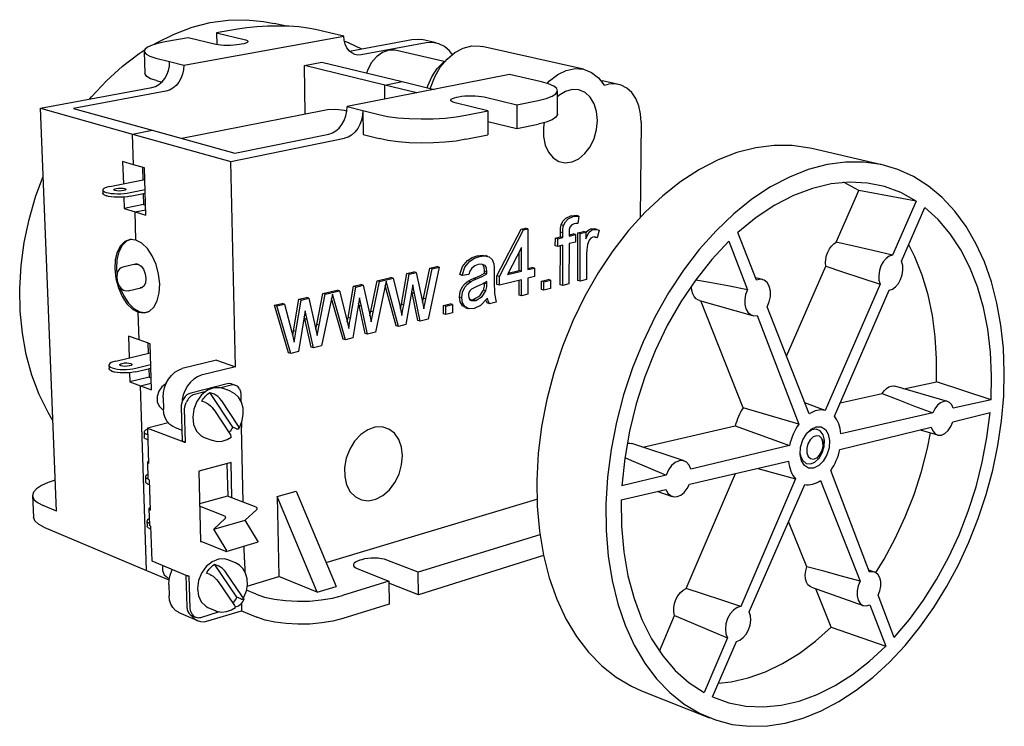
# Model space of a CAD drawing. Extents: x 112.4 to 183.2, y 145.4 to 196.2.
import ezdxf

# ---------------------------------------------------------------- set-up
doc = ezdxf.new("R2010")
doc.units = 0
doc.header["$MEASUREMENT"] = 0
doc.layers.get('0').update_dxf_attribs({"linetype": 'CONTINUOUS'})

msp = doc.modelspace()

# ---------------------------------------------------------------- linework, layer by layer
at = {"color": 7, "linetype": 'CONTINUOUS'}
for p, q in [((128.061, 195.49), (126.553, 195.225)), ((131.569, 195.691), (130.694, 195.895)), ((134.676, 195.219), (133.66, 195.454)), ((124.52, 194.868), (122.979, 194.597)), ((124.192, 192.893), (135.701, 194.982)), ((126.499, 194.385), (124.52, 194.868)), ((126.553, 195.225), (128.537, 194.749)), ((126.553, 195.225), (126.575, 194.368)), ((135.701, 194.982), (134.676, 195.219)), ((136.101, 193.908), (140.587, 194.738)), ((142.335, 194.492), (141.305, 194.727)), ((121.357, 193.887), (121.407, 192.284)), ((128.337, 194.397), (128.21, 194.374)), ((141.617, 194.504), (136.951, 193.634)), ((142.916, 193.154), (139.476, 193.953)), ((152.913, 192.599), (145.643, 194.236)), ((122.182, 193.402), (123.182, 193.149)), ((123.182, 193.149), (124.192, 192.893)), ((132.866, 192.872), (134.115, 193.105)), ((132.929, 189.372), (132.866, 192.872)), ((138.642, 191.464), (132.866, 192.872)), ((134.115, 193.105), (139.9, 191.709)), ((122.231, 191.786), (122.626, 191.683)), ((147.609, 192.224), (135.941, 189.918)), ((149.907, 191.692), (147.609, 192.224)), ((154.178, 191.798), (154.292, 191.776)), ((155.439, 191.515), (154.292, 191.776)), ((113.893, 189.798), (121.903, 191.28)), ((138.642, 191.464), (139.9, 191.709)), ((138.642, 191.464), (139.9, 191.709)), ((138.654, 190.454), (138.642, 191.464)), ((140.937, 190.905), (138.642, 191.464)), ((138.654, 190.454), (138.642, 191.464)), ((139.9, 191.709), (142.197, 191.154)), ((151.053, 189.373), (151.057, 191.057)), ((154.415, 191.458), (154.716, 191.52)), ((122.909, 191.016), (116.278, 189.779)), ((143.818, 190.596), (143.948, 190.622)), ((145.786, 190.609), (148.13, 190.046)), ((148.13, 190.046), (149.674, 190.363)), ((115.042, 160.852), (113.893, 189.798)), ((113.893, 189.798), (120.515, 187.941)), ((116.278, 189.779), (121.921, 188.214)), ((134.293, 189.641), (124.057, 187.62)), ((135.941, 189.918), (137.072, 189.632)), ((137.072, 189.632), (137.095, 187.913)), ((137.072, 189.632), (138.213, 189.343)), ((146.046, 189.619), (143.706, 190.189)), ((144.465, 189.294), (146.046, 189.619)), ((146.046, 189.619), (146.052, 187.898)), ((148.13, 190.046), (148.131, 188.336)), ((120.515, 187.941), (121.921, 188.214)), ((120.515, 187.941), (121.921, 188.214)), ((121.921, 188.214), (127.872, 186.564)), ((146.047, 188.851), (148.131, 188.336)), ((148.131, 188.336), (149.673, 188.66)), ((157.065, 188.789), (157.001, 181.968)), ((120.586, 185.739), (120.515, 187.941)), ((120.515, 187.941), (127.568, 185.963)), ((120.586, 185.739), (120.515, 187.941)), ((127.568, 185.963), (135.744, 187.637)), ((127.872, 186.564), (134.617, 187.933)), ((137.095, 187.913), (138.234, 187.616)), ((144.474, 187.565), (146.052, 187.898)), ((174.452, 185.714), (169.33, 186.905)), ((120.586, 185.739), (119.802, 185.966)), ((119.802, 185.966), (119.855, 184.373)), ((121.375, 185.509), (120.586, 185.739)), ((121.225, 185.552), (121.253, 184.659)), ((121.482, 182.105), (121.375, 185.509)), ((127.926, 171.226), (127.568, 185.963)), ((118.878, 184.173), (121.399, 184.689)), ((120.341, 183.734), (121.424, 183.958)), ((118.379, 183.919), (118.388, 183.663)), ((118.626, 183.75), (118.616, 183.753)), ((118.624, 183.497), (118.635, 183.494)), ((119.887, 183.414), (119.914, 182.585)), ((120.349, 183.478), (121.432, 183.703)), ((121.284, 183.672), (121.309, 182.878)), ((171.083, 180.164), (172.715, 183.899)), ((176.818, 183.121), (172.715, 183.899)), ((121.309, 182.878), (119.914, 182.585)), ((119.914, 182.585), (120.695, 182.346)), ((121.309, 182.878), (121.458, 182.833)), ((176.818, 183.121), (175.133, 179.248)), ((175.778, 178.798), (177.456, 182.66)), ((120.695, 182.346), (121.468, 182.509)), ((120.695, 182.346), (121.468, 182.509)), ((120.76, 180.322), (120.695, 182.346)), ((120.695, 182.346), (121.482, 182.105)), ((120.76, 180.322), (120.695, 182.346)), ((152.17, 182.013), (152, 182.058)), ((152.573, 182.047), (152.402, 182.093)), ((152.573, 182.047), (152.506, 181.517)), ((148.43, 181.1), (148.756, 181.176)), ((148.6, 181.053), (148.926, 181.129)), ((148.926, 181.129), (148.756, 181.176)), ((148.926, 181.129), (148.926, 178.202)), ((151.484, 181.363), (151.313, 181.41)), ((153.623, 181.09), (153.452, 181.136)), ((153.907, 181.084), (153.736, 181.13)), ((146.702, 177.749), (148.43, 181.1)), ((146.872, 177.699), (148.6, 181.053)), ((148.6, 181.053), (148.43, 181.1)), ((150.895, 179.921), (150.896, 180.466)), ((150.896, 180.466), (151.263, 180.553)), ((151.067, 180.419), (150.896, 180.466)), ((151.065, 179.873), (151.067, 180.419)), ((151.067, 180.419), (151.433, 180.506)), ((151.263, 180.553), (151.264, 180.904)), ((151.433, 180.506), (151.263, 180.553)), ((151.434, 180.857), (151.264, 180.904)), ((151.433, 180.506), (151.434, 180.857)), ((151.89, 180.907), (151.889, 180.615)), ((151.889, 180.615), (152.344, 180.724)), ((151.89, 180.703), (152.174, 180.771)), ((152.344, 180.724), (152.174, 180.771)), ((152.344, 180.724), (152.342, 180.181)), ((152.505, 177.43), (152.519, 180.853)), ((152.519, 180.853), (152.926, 180.95)), ((152.69, 180.807), (152.519, 180.853)), ((152.675, 177.381), (152.69, 180.807)), ((152.69, 180.807), (153.097, 180.904)), ((153.097, 180.904), (152.926, 180.95)), ((153.097, 180.904), (153.095, 180.425)), ((153.899, 180.475), (153.729, 180.522)), ((154.043, 181.03), (153.899, 180.475)), ((165.362, 177.452), (164.02, 180.875)), ((120.437, 180.372), (120.371, 180.357)), ((148.461, 179.802), (147.451, 177.841)), ((148.462, 178.088), (148.461, 179.802)), ((151.065, 179.873), (150.895, 179.921)), ((151.431, 179.961), (151.065, 179.873)), ((151.253, 177.117), (151.261, 179.92)), ((151.423, 177.068), (151.431, 179.961)), ((151.887, 180.071), (151.877, 177.182)), ((152.342, 180.181), (151.887, 180.071)), ((163.353, 180.248), (164.693, 176.754)), ((145.44, 179.136), (145.27, 179.184)), ((146.042, 179.156), (145.872, 179.205)), ((148.292, 178.137), (148.291, 179.472)), ((153.134, 179.308), (153.125, 177.494)), ((120.826, 178.608), (119.813, 178.383)), ((141.42, 176.139), (141.869, 178.311)), ((142.545, 178.382), (141.753, 174.647)), ((141.869, 178.311), (142.375, 178.432)), ((142.038, 178.261), (141.869, 178.311)), ((142.038, 178.261), (142.545, 178.382)), ((142.545, 178.382), (142.375, 178.432)), ((145.85, 178.494), (145.681, 178.543)), ((148.926, 178.292), (149.219, 178.364)), ((148.926, 178.202), (149.389, 178.315)), ((149.389, 178.315), (149.219, 178.364)), ((149.389, 178.315), (149.389, 177.709)), ((167.507, 171.975), (170.331, 178.441)), ((119.358, 178.266), (119.383, 177.93)), ((138.082, 177.407), (139.067, 177.642)), ((138.25, 177.356), (139.235, 177.591)), ((139.235, 177.591), (139.067, 177.642)), ((139.235, 177.591), (139.728, 175.625)), ((139.831, 175.713), (140.224, 177.918)), ((139.999, 175.661), (140.393, 177.868)), ((140.224, 177.918), (140.731, 178.039)), ((140.393, 177.868), (140.224, 177.918)), ((140.393, 177.868), (140.9, 177.989)), ((140.9, 177.989), (140.731, 178.039)), ((140.9, 177.989), (141.329, 175.999)), ((141.588, 176.087), (142.038, 178.261)), ((144.212, 177.79), (144.043, 177.84)), ((144.69, 177.844), (144.212, 177.79)), ((145.972, 177.909), (145.803, 177.959)), ((145.974, 178.053), (145.804, 178.102)), ((146.494, 178.094), (146.496, 177.347)), ((146.704, 177.138), (146.702, 177.749)), ((146.872, 177.699), (146.702, 177.749)), ((146.873, 177.088), (146.872, 177.699)), ((147.451, 177.841), (148.462, 178.088)), ((147.504, 177.945), (148.292, 178.137)), ((148.462, 178.088), (148.292, 178.137)), ((149.389, 177.709), (148.926, 177.595)), ((148.926, 177.595), (148.926, 176.443)), ((165.79, 177.486), (165.296, 177.62)), ((120.201, 176.686), (121.212, 176.917)), ((136.003, 174.773), (136.396, 177.005)), ((136.17, 174.72), (136.564, 176.953)), ((136.396, 177.005), (136.916, 177.129)), ((136.564, 176.953), (136.396, 177.005)), ((136.564, 176.953), (137.084, 177.077)), ((137.084, 177.077), (136.916, 177.129)), ((137.084, 177.077), (137.532, 175.066)), ((137.63, 175.209), (138.082, 177.407)), ((137.798, 175.156), (138.25, 177.356)), ((138.746, 177.371), (137.973, 173.7)), ((138.25, 177.356), (138.082, 177.407)), ((139.47, 174.17), (138.679, 177.052)), ((139.638, 174.117), (138.746, 177.371)), ((140.651, 177.106), (140.164, 174.249)), ((140.772, 176.491), (140.651, 177.106)), ((144.8, 177.333), (144.631, 177.383)), ((145.191, 177.517), (145.022, 177.567)), ((145.975, 177.179), (145.805, 177.229)), ((145.975, 177.179), (145.976, 177.358)), ((146.873, 177.088), (146.704, 177.138)), ((148.462, 177.48), (146.873, 177.088)), ((148.293, 176.377), (148.292, 177.438)), ((148.462, 176.327), (148.462, 177.48)), ((149.909, 176.781), (149.91, 177.384)), ((149.91, 177.384), (150.369, 177.498)), ((150.08, 177.335), (149.91, 177.384)), ((150.079, 176.731), (150.08, 177.335)), ((150.08, 177.335), (150.539, 177.449)), ((150.539, 177.449), (150.369, 177.498)), ((150.539, 177.449), (150.537, 176.846)), ((151.423, 177.068), (151.253, 177.117)), ((151.877, 177.182), (151.423, 177.068)), ((152.675, 177.381), (152.505, 177.43)), ((153.125, 177.494), (152.675, 177.381)), ((174.227, 177.162), (170.281, 168.087)), ((132.474, 176.068), (133.006, 176.195)), ((133.174, 176.142), (133.006, 176.195)), ((133.747, 174.256), (134.201, 176.481)), ((133.915, 174.202), (134.369, 176.428)), ((134.877, 176.445), (134.101, 172.731)), ((134.201, 176.481), (135.21, 176.721)), ((134.369, 176.428), (134.201, 176.481)), ((134.369, 176.428), (135.378, 176.669)), ((135.807, 173.158), (134.877, 176.445)), ((135.378, 176.669), (135.21, 176.721)), ((135.378, 176.669), (135.892, 174.683)), ((136.833, 176.183), (136.345, 173.293)), ((136.959, 175.562), (136.833, 176.183)), ((140.604, 176.543), (140.578, 176.674)), ((141.02, 174.558), (140.604, 176.543)), ((140.772, 176.491), (140.604, 176.543)), ((141.188, 174.505), (140.772, 176.491)), ((144.173, 176.183), (144.004, 176.234)), ((145.906, 176.677), (145.737, 176.728)), ((148.462, 176.327), (148.293, 176.377)), ((148.926, 176.443), (148.462, 176.327)), ((150.079, 176.731), (149.909, 176.781)), ((150.537, 176.846), (150.079, 176.731)), ((170.944, 167.67), (174.874, 176.718)), ((130.716, 175.649), (131.258, 175.778)), ((131.714, 172.231), (130.716, 175.649)), ((130.883, 175.595), (130.716, 175.649)), ((130.883, 175.595), (131.425, 175.724)), ((131.88, 172.175), (130.883, 175.595)), ((131.425, 175.724), (131.258, 175.778)), ((131.425, 175.724), (131.961, 173.717)), ((132.08, 173.81), (132.474, 176.068)), ((132.246, 173.755), (132.641, 176.015)), ((132.641, 176.015), (132.474, 176.068)), ((132.641, 176.015), (133.174, 176.142)), ((133.174, 176.142), (133.642, 174.11)), ((135.639, 173.212), (134.812, 176.134)), ((136.791, 175.615), (136.762, 175.761)), ((137.227, 173.609), (136.791, 175.615)), ((136.959, 175.562), (136.791, 175.615)), ((137.395, 173.556), (136.959, 175.562)), ((139.728, 175.625), (139.877, 174.917)), ((139.778, 175.388), (139.831, 175.713)), ((139.999, 175.661), (139.831, 175.713)), ((141.329, 175.999), (141.45, 175.381)), ((141.36, 175.836), (141.42, 176.139)), ((141.588, 176.087), (141.42, 176.139)), ((141.45, 175.381), (141.588, 176.087)), ((142.855, 175.634), (143.336, 175.753)), ((142.859, 175.018), (142.855, 175.634)), ((143.024, 175.582), (142.855, 175.634)), ((143.024, 175.582), (143.504, 175.702)), ((143.028, 174.966), (143.024, 175.582)), ((143.504, 175.702), (143.336, 175.753)), ((143.504, 175.702), (143.508, 175.086)), ((144.443, 175.459), (144.612, 175.408)), ((144.708, 176.04), (145.003, 176.044)), ((145.172, 175.993), (145.003, 176.044)), ((146.17, 175.753), (146.001, 175.804)), ((146.641, 175.871), (146.17, 175.753)), ((161.256, 175.982), (165.066, 174.905)), ((164.385, 168.262), (161.362, 175.952)), ((169.134, 167.833), (166.115, 175.531)), ((120.927, 175.139), (121.061, 175.17)), ((120.927, 175.139), (121.061, 175.17)), ((120.991, 173.149), (120.927, 175.139)), ((120.991, 173.149), (120.927, 175.139)), ((121.563, 175.146), (121.628, 175.162)), ((132.92, 175.237), (132.432, 172.313)), ((132.885, 174.664), (132.851, 174.826)), ((133.052, 174.61), (132.92, 175.237)), ((136.17, 174.72), (136.003, 174.773)), ((137.532, 175.066), (137.659, 174.441)), ((137.568, 174.889), (137.63, 175.209)), ((137.798, 175.156), (137.63, 175.209)), ((137.659, 174.441), (137.798, 175.156)), ((143.028, 174.966), (142.859, 175.018)), ((143.508, 175.086), (143.028, 174.966)), ((165.402, 174.905), (168.393, 167.104)), ((133.341, 172.638), (132.885, 174.664)), ((133.052, 174.61), (132.885, 174.664)), ((133.508, 172.582), (133.052, 174.61)), ((133.642, 174.11), (133.775, 173.479)), ((133.682, 173.919), (133.747, 174.256)), ((133.915, 174.202), (133.747, 174.256)), ((133.775, 173.479), (133.915, 174.202)), ((135.892, 174.683), (136.048, 173.967)), ((139.638, 174.117), (139.47, 174.17)), ((140.164, 174.249), (139.638, 174.117)), ((141.188, 174.505), (141.02, 174.558)), ((141.753, 174.647), (141.188, 174.505)), ((120.991, 173.149), (120.218, 173.418)), ((120.218, 173.418), (120.269, 171.865)), ((131.961, 173.717), (132.124, 172.994)), ((132.246, 173.755), (132.08, 173.81)), ((137.395, 173.556), (137.227, 173.609)), ((137.973, 173.7), (137.395, 173.556)), ((121.771, 172.878), (120.991, 173.149)), ((121.623, 172.929), (121.646, 172.199)), ((121.875, 169.571), (121.771, 172.878)), ((133.508, 172.582), (133.341, 172.638)), ((134.101, 172.731), (133.508, 172.582)), ((135.807, 173.158), (135.639, 173.212)), ((136.345, 173.293), (135.807, 173.158)), ((119.307, 171.632), (121.79, 172.234)), ((131.88, 172.175), (131.714, 172.231)), ((132.432, 172.313), (131.88, 172.175)), ((118.817, 171.334), (118.826, 171.086)), ((120.752, 171.115), (121.818, 171.376)), ((126.555, 171.7), (124.088, 171.089)), ((127.926, 171.226), (125.453, 170.607)), ((126.555, 171.7), (127.926, 171.226)), ((119.062, 171.136), (119.052, 171.139)), ((119.06, 170.891), (119.07, 170.887)), ((120.305, 170.792), (120.326, 170.133)), ((120.76, 170.866), (121.826, 171.128)), ((121.68, 171.092), (121.7, 170.473)), ((121.7, 170.473), (120.326, 170.133)), ((120.326, 170.133), (121.098, 169.853)), ((121.098, 169.853), (121.859, 170.042)), ((121.098, 169.853), (121.859, 170.042)), ((121.526, 156.581), (121.098, 169.853)), ((121.098, 169.853), (121.875, 169.571)), ((121.526, 156.581), (121.098, 169.853)), ((121.7, 170.473), (121.847, 170.42)), ((127.32, 169.993), (124.699, 169.329)), ((127.596, 169.896), (126.859, 169.709)), ((127.914, 169.885), (127.639, 169.982)), ((179.069, 168.729), (175.295, 169.825)), ((175.939, 169.638), (178.273, 170.148)), ((182.201, 168.857), (178.273, 170.148)), ((125.719, 169.419), (124.974, 169.23)), ((126.07, 169.375), (126.346, 169.277)), ((127.721, 166.87), (126.07, 169.375)), ((127.517, 169.482), (126.964, 169.678)), ((128.286, 169.236), (128.298, 168.745)), ((171.361, 168.637), (174.379, 169.297)), ((122.713, 169.025), (122.739, 168.173)), ((125.762, 168.654), (125.486, 168.754)), ((128.078, 167.03), (126.934, 168.771)), ((170.281, 168.087), (168.821, 168.629)), ((182.201, 168.857), (179.491, 168.243)), ((122.729, 168.138), (122.739, 168.134)), ((124.008, 168.288), (124.077, 165.893)), ((124.32, 165.802), (124.251, 168.2)), ((126.35, 168.147), (127.499, 166.408)), ((168.393, 167.104), (164.385, 168.262)), ((178.013, 167.908), (171.416, 166.413)), ((179.455, 167.271), (182.132, 167.926)), ((123.086, 167.186), (121.594, 166.8)), ((128.335, 167.19), (128.343, 166.864)), ((157.173, 165.437), (163.827, 166.983)), ((163.827, 166.983), (167.726, 165.57)), ((121.341, 166.528), (121.353, 166.153)), ((121.508, 166.383), (121.607, 166.345)), ((121.594, 166.8), (124.199, 165.82)), ((121.594, 166.8), (121.674, 164.274)), ((123.534, 166.87), (124.054, 166.676)), ((127.997, 166.769), (127.721, 166.87)), ((128.473, 161.491), (128.344, 166.872)), ((171.342, 165.285), (177.907, 166.892)), ((177.099, 166.694), (178.348, 166.319)), ((121.52, 166.008), (121.619, 165.97)), ((124.077, 165.893), (124.32, 165.802)), ((125.673, 166.147), (126.223, 165.943)), ((160.148, 164.46), (156.388, 165.696)), ((167.726, 165.57), (160.636, 163.863)), ((170.136, 165.737), (170.112, 165.992)), ((121.585, 164.353), (121.623, 163.18)), ((127.592, 164.352), (125.269, 163.722)), ((127.382, 161.915), (127.323, 164.278)), ((127.655, 161.809), (127.592, 164.352)), ((160.54, 162.786), (167.655, 164.427)), ((169.687, 164.639), (169.852, 164.834)), ((125.269, 163.722), (125.409, 158.667)), ((158.859, 163.436), (155.682, 162.671)), ((160.3, 155.295), (163.838, 163.546)), ((165.454, 163.919), (168.147, 163.167)), ((173.471, 156.453), (170.687, 163.77)), ((121.444, 163.319), (121.456, 162.947)), ((121.61, 163.169), (121.625, 163.163)), ((121.622, 162.797), (121.721, 162.757)), ((121.711, 163.1), (121.78, 160.928)), ((168.147, 163.167), (164.231, 153.993)), ((164.835, 153.607), (168.814, 162.768)), ((169.956, 163.041), (172.808, 155.824)), ((130.916, 161.891), (132.272, 162.273)), ((132.272, 162.273), (135.143, 155.437)), ((155.634, 161.653), (158.845, 162.394)), ((158.255, 162.258), (159.296, 161.905)), ((113.335, 161.96), (113.399, 160.426)), ((127.347, 161.929), (125.334, 161.369)), ((129.401, 161.131), (127.347, 161.929)), ((130.916, 161.891), (131.037, 156.147)), ((133.793, 155.024), (130.916, 161.891)), ((134.418, 157.16), (149.561, 161.696)), ((115.042, 160.852), (114.086, 161.249)), ((121.692, 161.01), (121.729, 159.846)), ((127.15, 160.495), (125.339, 161.211)), ((128.612, 160.191), (129.441, 160.969)), ((121.546, 160.134), (121.558, 159.765)), ((121.712, 159.979), (121.724, 159.974)), ((126.367, 159.551), (127.19, 160.332)), ((126.367, 159.551), (128.612, 160.191)), ((129.492, 158.742), (128.612, 160.191)), ((168.968, 156.839), (167.65, 160.094)), ((114.149, 159.703), (121.526, 156.581)), ((121.724, 159.609), (121.822, 159.569)), ((121.817, 159.763), (121.896, 157.278)), ((127.247, 158.091), (126.367, 159.551)), ((125.444, 158.677), (125.408, 158.691)), ((125.409, 158.667), (125.444, 158.677)), ((127.215, 157.957), (125.444, 158.677)), ((127.238, 157.955), (129.482, 158.607)), ((149.779, 159.149), (141.04, 156.455)), ((128.572, 157.352), (128.548, 158.336)), ((121.896, 157.278), (124.475, 156.196)), ((127.908, 157.133), (127.362, 157.356)), ((128.571, 157.343), (128.591, 156.467)), ((136.982, 157.358), (136.851, 157.318)), ((141.04, 156.455), (138.793, 157.329)), ((150.042, 157.649), (141.055, 154.832)), ((121.526, 156.581), (123.133, 155.9)), ((126.094, 156.287), (125.822, 156.401)), ((126.397, 157.029), (126.67, 156.916)), ((128.021, 154.659), (126.397, 157.029)), ((128.375, 154.768), (127.249, 156.415)), ((136.694, 156.693), (138.936, 155.807)), ((141.055, 154.832), (141.04, 156.455)), ((173.836, 156.459), (173.414, 156.604)), ((123.05, 156.059), (123.153, 156.015)), ((124.356, 156.246), (124.423, 153.948)), ((124.662, 153.845), (124.595, 156.176)), ((126.674, 155.785), (127.805, 154.14)), ((128.75, 155.462), (131.037, 156.147)), ((133.793, 155.024), (131.037, 156.147)), ((138.936, 155.807), (135.591, 154.776)), ((138.936, 155.807), (138.955, 154.174)), ((141.055, 154.832), (138.936, 155.671)), ((123.121, 155.585), (123.146, 154.759)), ((129.402, 154.877), (128.702, 155.168)), ((133.793, 155.024), (135.143, 155.437)), ((169.304, 155.373), (173.014, 154.068)), ((170.721, 152.51), (169.605, 155.267)), ((128.294, 154.545), (128.021, 154.659)), ((175.251, 151.778), (174.098, 154.806)), ((123.84, 153.562), (125.18, 152.983)), ((125.418, 153.215), (126.77, 153.625)), ((125.92, 153.932), (126.463, 153.7)), ((125.933, 152.954), (128.351, 153.691)), ((127.887, 153.964), (127.989, 153.995)), ((128.338, 154.218), (128.351, 153.691)), ((128.351, 153.691), (129.439, 153.23)), ((138.955, 154.174), (135.617, 153.127)), ((173.484, 154.115), (174.654, 151.152)), ((124.771, 153.346), (125.041, 153.229)), ((158.37, 150.793), (159.468, 153.354)), ((170.721, 152.51), (174.654, 151.152)), ((163.275, 151.754), (161.591, 147.81)), ((162.186, 147.51), (163.911, 151.481)), ((157.086, 147.946), (161.966, 146.004))]:
    msp.add_line(p, q, dxfattribs=at)
at = {"color": 7, "linetype": 'CONTINUOUS', "flags": 128}
for points in [[(122.116, 194.439), (122.226, 194.501), (123.5, 195.131), (124.794, 195.614), (126.095, 195.948), (127.393, 196.13), (128.675, 196.161), (129.93, 196.043), (130.694, 195.895)], [(133.66, 195.454), (133.108, 195.558), (132.462, 195.636), (131.745, 195.686), (130.983, 195.706), (130.206, 195.696), (129.441, 195.655), (128.717, 195.585), (128.061, 195.49)], [(122.979, 194.597), (122.396, 194.475), (121.926, 194.333), (121.589, 194.178), (121.398, 194.014), (121.363, 193.848), (121.485, 193.687), (121.761, 193.536), (122.182, 193.402)], [(128.537, 194.749), (128.666, 194.71), (128.753, 194.667), (128.795, 194.62), (128.791, 194.571), (128.741, 194.523), (128.645, 194.476), (128.509, 194.434), (128.337, 194.397)], [(136.951, 193.634), (136.712, 193.619), (136.481, 193.666), (136.267, 193.772), (136.078, 193.933), (135.922, 194.143), (135.804, 194.395), (135.729, 194.678), (135.701, 194.982)], [(135.776, 194.611), (136.05, 194.501), (136.959, 194.066)], [(140.587, 194.738), (141.05, 194.765), (141.305, 194.727)], [(117.428, 190.451), (117.57, 190.62), (118.645, 191.779), (119.787, 192.818), (120.985, 193.728), (121.414, 194.014)], [(128.21, 194.374), (128.009, 194.344), (127.786, 194.322), (127.55, 194.31), (127.311, 194.306), (127.078, 194.313), (126.859, 194.328), (126.664, 194.353), (126.499, 194.385)], [(139.476, 193.953), (139.386, 193.97), (138.925, 193.963), (138.465, 193.798), (138.037, 193.487), (137.67, 193.051), (137.391, 192.52), (137.322, 192.33)], [(143.509, 193.63), (143.292, 193.914), (142.933, 194.229), (142.524, 194.438), (142.08, 194.531), (141.617, 194.504)], [(141.915, 191.222), (141.931, 191.276), (142.229, 192.046), (142.63, 192.741), (143.119, 193.333), (143.674, 193.797), (144.271, 194.114), (144.886, 194.272), (145.492, 194.264), (145.643, 194.236)], [(121.903, 191.28), (122.162, 191.36), (122.408, 191.498), (122.633, 191.69), (122.828, 191.929), (122.986, 192.205), (123.1, 192.509), (123.166, 192.827), (123.182, 193.149)], [(141.695, 191.274), (141.736, 191.401), (142.024, 192.064), (142.409, 192.646), (142.87, 193.116), (142.918, 193.154)], [(124.192, 192.893), (124.175, 192.57), (124.108, 192.25), (123.994, 191.946), (123.836, 191.668), (123.64, 191.428), (123.415, 191.235), (123.168, 191.095), (122.909, 191.016)], [(150.298, 191.579), (150.484, 191.768), (151.065, 192.224), (151.684, 192.521), (152.313, 192.646), (152.925, 192.596), (153.495, 192.373), (153.999, 191.988), (154.415, 191.458)], [(122.231, 191.786), (121.81, 191.923), (121.534, 192.078), (121.412, 192.244), (121.407, 192.284)], [(149.674, 190.363), (150.24, 190.504), (150.669, 190.666), (150.943, 190.842), (151.055, 191.025), (151, 191.209), (150.784, 191.385), (150.414, 191.548), (149.907, 191.692)], [(153.92, 188.921), (153.863, 189.554), (153.689, 190.123), (153.407, 190.592), (153.035, 190.932), (152.596, 191.121), (152.116, 191.146), (151.627, 191.005), (151.159, 190.706), (151.053, 190.613)], [(157.065, 188.789), (157.025, 189.406), (156.897, 189.98), (156.684, 190.491), (156.394, 190.918), (156.038, 191.245), (155.629, 191.46), (155.182, 191.553), (154.716, 191.52)], [(143.706, 190.189), (143.556, 190.234), (143.449, 190.285), (143.39, 190.34), (143.381, 190.396), (143.421, 190.452), (143.51, 190.506), (143.644, 190.554), (143.818, 190.596)], [(143.948, 190.622), (144.154, 190.656), (144.386, 190.681), (144.633, 190.695), (144.888, 190.699), (145.14, 190.692), (145.379, 190.674), (145.597, 190.646), (145.786, 190.609)], [(135.895, 189.593), (135.75, 189.634), (135.133, 189.707), (134.532, 189.68), (134.294, 189.63)], [(134.617, 187.933), (134.881, 188.02), (135.133, 188.169), (135.363, 188.374), (135.565, 188.628), (135.728, 188.921), (135.848, 189.242), (135.92, 189.579), (135.941, 189.918)], [(137.072, 189.632), (137.05, 189.291), (136.978, 188.953), (136.857, 188.63), (136.693, 188.336), (136.492, 188.08), (136.26, 187.874), (136.008, 187.724), (135.744, 187.637)], [(138.213, 189.343), (138.839, 189.214), (139.573, 189.116), (140.386, 189.052), (141.246, 189.026), (142.119, 189.039), (142.968, 189.089), (143.761, 189.176), (144.465, 189.294)], [(151.053, 189.373), (151.05, 189.34), (150.939, 189.152), (150.665, 188.971), (150.238, 188.805), (149.673, 188.66)], [(150.091, 188.784), (150.039, 188.424), (150.038, 187.766), (150.16, 187.156), (150.397, 186.633), (150.733, 186.229), (151.146, 185.971), (151.611, 185.872), (152.097, 185.939), (152.575, 186.166), (153.014, 186.539), (153.389, 187.034), (153.675, 187.621), (153.856, 188.263), (153.92, 188.921), (153.92, 188.921)], [(144.474, 187.565), (143.771, 187.443), (142.98, 187.355), (142.132, 187.303), (141.261, 187.291), (140.403, 187.317), (139.591, 187.383), (138.859, 187.484), (138.234, 187.616)], [(169.33, 186.905), (169.18, 186.939), (167.924, 187.119), (166.626, 187.126), (165.297, 186.958), (163.948, 186.613), (162.593, 186.093), (161.243, 185.399), (159.912, 184.536), (158.612, 183.511), (157.356, 182.331), (156.157, 181.007), (155.027, 179.55), (153.978, 177.974), (153.02, 176.293), (152.164, 174.524), (151.418, 172.685), (150.79, 170.793), (150.286, 168.867), (149.912, 166.927), (149.67, 164.992), (149.563, 163.081), (149.59, 161.213), (149.751, 159.406), (150.043, 157.678), (150.461, 156.043), (151.001, 154.517), (151.656, 153.113), (152.419, 151.842), (153.281, 150.715), (154.233, 149.74), (155.265, 148.923), (156.366, 148.27), (157.086, 147.946)], [(180.611, 158.621), (181.278, 160.309), (181.85, 162.038), (182.322, 163.795), (182.691, 165.566), (182.955, 167.341), (183.111, 169.105), (183.157, 170.846), (183.092, 172.551), (182.916, 174.207), (182.629, 175.801), (182.232, 177.321), (181.728, 178.754), (181.118, 180.088), (180.407, 181.311), (179.598, 182.412), (178.697, 183.381), (177.709, 184.207), (176.643, 184.882), (175.504, 185.398), (174.303, 185.747), (173.048, 185.924), (171.75, 185.926), (170.42, 185.748), (169.07, 185.391), (167.711, 184.855), (166.356, 184.142), (165.019, 183.257), (163.711, 182.207), (162.447, 180.999), (161.238, 179.644), (160.098, 178.155), (159.038, 176.544), (158.068, 174.827), (157.2, 173.02), (156.442, 171.142), (155.801, 169.212), (155.285, 167.248), (154.899, 165.27), (154.645, 163.298), (154.526, 161.351), (154.542, 159.45), (154.693, 157.612), (154.975, 155.854), (155.384, 154.193), (155.916, 152.644), (156.563, 151.22), (157.319, 149.932), (158.175, 148.792), (159.122, 147.807), (160.149, 146.984), (161.248, 146.328), (162.406, 145.843), (163.613, 145.528), (164.858, 145.386), (166.13, 145.414), (167.418, 145.61), (168.712, 145.969), (170, 146.487), (171.274, 147.157), (172.523, 147.972), (173.738, 148.924), (174.911, 150.004), (176.032, 151.204), (177.094, 152.513), (178.089, 153.92), (179.011, 155.414), (179.854, 156.985), (180.611, 158.621)], [(113.289, 170.622), (112.883, 172.091), (112.598, 173.627), (112.439, 175.217), (112.407, 176.845), (112.504, 178.495), (112.729, 180.153), (113.081, 181.801), (113.555, 183.424), (114.08, 184.839)], [(118.878, 184.173), (118.7, 184.13), (118.556, 184.08), (118.453, 184.025), (118.393, 183.967), (118.38, 183.909), (118.414, 183.852), (118.493, 183.8), (118.616, 183.753)], [(119.967, 184.028), (120.04, 183.993), (120.049, 183.952), (119.991, 183.911), (119.876, 183.877), (119.72, 183.855), (119.549, 183.849), (119.387, 183.858), (119.26, 183.883), (119.187, 183.918), (119.179, 183.96), (119.237, 184), (119.353, 184.034), (119.508, 184.056), (119.679, 184.062), (119.84, 184.053), (119.967, 184.028)], [(176.818, 183.121), (175.719, 183.732), (174.548, 184.167), (173.315, 184.419), (172.032, 184.484), (170.711, 184.357), (169.365, 184.037), (168.008, 183.525), (166.656, 182.824), (165.321, 181.938), (164.02, 180.875)], [(172.715, 183.899), (171.65, 184.457), (171.604, 184.477)], [(118.624, 183.497), (118.502, 183.544), (118.423, 183.597), (118.389, 183.653), (118.388, 183.663)], [(118.626, 183.75), (118.787, 183.711), (118.979, 183.681), (119.196, 183.662), (119.43, 183.654), (119.67, 183.658), (119.908, 183.673), (120.135, 183.698), (120.341, 183.734)], [(120.349, 183.478), (120.143, 183.442), (119.917, 183.416), (119.679, 183.401), (119.438, 183.398), (119.205, 183.406), (118.988, 183.425), (118.795, 183.455), (118.635, 183.494)], [(182.201, 168.857), (182.241, 170.588), (182.163, 172.279), (181.967, 173.916), (181.654, 175.483), (181.224, 176.966), (180.68, 178.352), (180.027, 179.627), (179.268, 180.778), (178.408, 181.793), (177.456, 182.66)], [(151.313, 181.41), (151.446, 181.692), (151.642, 181.9), (152, 182.058)], [(151.484, 181.363), (151.616, 181.645), (151.812, 181.854), (152.17, 182.013)], [(152, 182.058), (152.226, 182.091), (152.402, 182.093)], [(152.17, 182.013), (152.397, 182.045), (152.573, 182.047)], [(151.264, 180.904), (151.276, 181.187), (151.313, 181.41)], [(151.434, 180.857), (151.446, 181.14), (151.484, 181.363)], [(152.252, 181.487), (152.084, 181.421), (151.945, 181.264), (151.901, 181.087), (151.89, 180.907)], [(152.506, 181.517), (152.365, 181.507), (152.252, 181.487)], [(153.097, 180.826), (153.165, 180.94), (153.301, 181.067), (153.452, 181.136)], [(153.452, 181.136), (153.695, 181.139), (153.735, 181.125)], [(153.095, 180.425), (153.202, 180.67), (153.335, 180.893), (153.471, 181.021), (153.623, 181.09)], [(153.602, 180.544), (153.452, 180.466), (153.327, 180.318), (153.208, 180.011)], [(153.899, 180.475), (153.741, 180.548), (153.602, 180.544)], [(153.623, 181.09), (153.866, 181.093), (154.043, 181.03)], [(120.76, 180.322), (120.346, 180.365), (119.966, 180.228), (119.649, 179.922), (119.413, 179.467), (119.275, 178.896), (119.244, 178.247), (119.32, 177.563), (119.5, 176.891), (119.771, 176.274), (120.115, 175.755), (120.509, 175.367), (120.927, 175.139)], [(120.371, 180.357), (120.077, 180.235), (119.761, 179.93), (119.527, 179.479), (119.389, 178.911), (119.358, 178.266)], [(120.927, 175.139), (121.342, 175.086), (121.724, 175.212), (122.047, 175.511), (122.289, 175.962), (122.433, 176.535), (122.468, 177.192), (122.392, 177.886), (122.209, 178.569), (121.933, 179.194), (121.583, 179.716), (121.182, 180.101), (120.76, 180.322)], [(153.208, 180.011), (153.148, 179.616), (153.134, 179.308)], [(163.353, 180.248), (162.132, 178.935), (160.98, 177.475), (159.912, 175.883), (158.94, 174.176), (158.077, 172.374), (157.331, 170.496), (156.713, 168.565), (156.229, 166.602), (155.884, 164.63), (155.682, 162.671)], [(170.331, 178.441), (170.309, 178.689), (170.325, 178.95), (170.379, 179.213), (170.469, 179.465), (170.59, 179.696), (170.738, 179.895), (170.904, 180.053), (171.083, 180.164)], [(175.133, 179.248), (173.698, 179.583), (172.345, 179.889), (171.083, 180.164)], [(178.273, 170.148), (178.288, 171.78), (178.193, 173.374), (177.989, 174.916), (177.675, 176.395), (177.254, 177.797), (176.728, 179.109), (176.29, 179.984)], [(144.043, 177.84), (144.216, 178.421), (144.573, 178.858), (144.915, 179.065), (145.27, 179.184)], [(144.212, 177.79), (144.385, 178.371), (144.742, 178.809), (145.085, 179.016), (145.44, 179.136)], [(145.27, 179.184), (145.633, 179.235), (145.868, 179.188)], [(145.44, 179.136), (145.803, 179.187), (146.147, 179.118), (146.361, 178.928), (146.469, 178.613)], [(175.133, 179.248), (174.895, 179.174), (174.665, 179.011), (174.459, 178.771), (174.295, 178.472), (174.183, 178.136), (174.133, 177.788), (174.148, 177.455), (174.227, 177.162)], [(119.813, 178.379), (119.636, 178.301), (119.502, 178.157), (119.414, 177.952), (119.38, 177.689), (119.414, 177.397), (119.513, 177.119), (119.673, 176.881), (119.862, 176.735), (120.064, 176.676), (120.198, 176.695)], [(120.689, 178.578), (120.722, 178.592), (120.921, 178.592), (121.125, 178.462), (121.302, 178.223), (121.425, 177.911), (121.475, 177.574)], [(145.356, 178.56), (145.113, 178.477), (144.887, 178.309), (144.763, 178.092), (144.69, 177.844)], [(145.85, 178.494), (145.586, 178.588), (145.356, 178.56)], [(145.804, 178.102), (145.774, 178.377), (145.681, 178.543)], [(145.974, 178.053), (145.943, 178.328), (145.85, 178.494)], [(146.469, 178.613), (146.49, 178.325), (146.494, 178.094)], [(170.331, 178.441), (171.536, 178.033), (172.837, 177.606), (174.227, 177.162)], [(174.874, 176.718), (175.112, 176.794), (175.341, 176.957), (175.545, 177.197), (175.708, 177.494), (175.819, 177.828), (175.869, 178.174), (175.855, 178.505), (175.778, 178.798)], [(145.022, 177.567), (145.464, 177.763), (145.803, 177.959)], [(145.191, 177.517), (145.633, 177.713), (145.972, 177.909)], [(145.803, 177.959), (145.804, 178.039), (145.804, 178.102)], [(145.972, 177.909), (145.973, 177.989), (145.974, 178.053)], [(119.612, 176.923), (119.613, 176.92), (119.882, 176.307), (120.224, 175.791), (120.615, 175.407), (121.031, 175.18), (121.443, 175.127), (121.625, 175.163)], [(121.475, 177.574), (121.445, 177.264), (121.34, 177.028), (121.175, 176.901), (121.075, 176.886)], [(144.004, 176.234), (144.057, 176.627), (144.222, 176.99), (144.413, 177.215), (144.631, 177.383)], [(144.173, 176.183), (144.226, 176.577), (144.391, 176.94), (144.582, 177.165), (144.8, 177.333)], [(144.631, 177.383), (144.849, 177.494), (145.022, 177.567)], [(145.264, 176.992), (144.87, 176.789), (144.783, 176.703), (144.712, 176.594), (144.666, 176.467), (144.65, 176.335)], [(144.8, 177.333), (145.018, 177.444), (145.191, 177.517)], [(145.976, 177.358), (145.581, 177.132), (145.264, 176.992)], [(145.737, 176.728), (145.796, 177.008), (145.805, 177.229)], [(145.906, 176.677), (145.965, 176.958), (145.975, 177.179)], [(146.496, 177.347), (146.513, 176.49), (146.641, 175.871)], [(161.256, 175.982), (161.177, 176.01), (161.015, 176.113), (160.879, 176.266), (160.776, 176.463), (160.71, 176.695), (160.684, 176.952), (160.684, 177.007)], [(164.693, 176.754), (163.288, 177.026), (161.974, 177.273), (160.992, 177.451)], [(166.115, 175.531), (166.271, 175.893), (166.353, 176.282), (166.353, 176.663), (166.272, 177.003), (166.116, 177.271), (165.899, 177.445), (165.64, 177.507), (165.362, 177.452)], [(144.452, 175.481), (144.215, 175.603), (144.055, 175.877), (144.004, 176.234)], [(145.066, 175.415), (144.701, 175.388), (144.384, 175.552), (144.224, 175.826), (144.173, 176.183)], [(144.65, 176.335), (144.677, 176.175), (144.755, 176.056), (144.866, 175.989), (145.172, 175.993)], [(145.003, 176.044), (145.469, 176.318), (145.737, 176.728)], [(145.172, 175.993), (145.638, 176.267), (145.906, 176.677)], [(164.693, 176.754), (164.566, 176.411), (164.504, 176.052), (164.512, 175.703), (164.589, 175.391), (164.729, 175.14), (164.921, 174.968), (165.151, 174.888), (165.402, 174.905)], [(139.877, 174.917), (139.946, 175.333), (139.999, 175.661)], [(146.027, 176.145), (145.524, 175.628), (145.066, 175.415)], [(146.001, 175.804), (145.901, 176.007), (145.9, 176.014)], [(146.17, 175.753), (146.07, 175.956), (146.027, 176.145)], [(135.947, 174.43), (135.949, 174.442), (136.003, 174.773)], [(136.048, 173.967), (136.116, 174.389), (136.17, 174.72)], [(132.021, 173.448), (132.026, 173.475), (132.08, 173.81)], [(132.124, 172.994), (132.193, 173.42), (132.246, 173.755)], [(119.307, 171.632), (119.132, 171.581), (118.991, 171.523), (118.889, 171.458), (118.831, 171.391), (118.818, 171.322), (118.852, 171.256), (118.931, 171.194), (119.052, 171.139)], [(120.382, 171.461), (120.454, 171.419), (120.463, 171.371), (120.406, 171.323), (120.293, 171.284), (120.14, 171.258), (119.97, 171.25), (119.811, 171.262), (119.686, 171.291), (119.614, 171.333), (119.606, 171.381), (119.663, 171.429), (119.777, 171.468), (119.929, 171.494), (120.098, 171.501), (120.257, 171.49), (120.382, 171.461)], [(114.773, 167.377), (114.445, 167.939), (113.812, 169.234), (113.289, 170.622)], [(119.06, 170.891), (118.939, 170.946), (118.86, 171.008), (118.827, 171.074), (118.826, 171.086)], [(119.062, 171.136), (119.22, 171.09), (119.41, 171.055), (119.625, 171.032), (119.855, 171.022), (120.092, 171.026), (120.326, 171.044), (120.549, 171.073), (120.752, 171.115)], [(120.76, 170.866), (120.557, 170.825), (120.334, 170.795), (120.1, 170.777), (119.863, 170.774), (119.633, 170.783), (119.419, 170.806), (119.229, 170.841), (119.07, 170.887)], [(122.713, 169.025), (122.73, 169.365), (122.802, 169.706), (122.925, 170.035), (123.095, 170.338), (123.305, 170.605), (123.547, 170.824), (123.811, 170.987), (124.088, 171.089)], [(125.453, 170.607), (125.176, 170.505), (124.912, 170.34), (124.669, 170.119), (124.458, 169.851), (124.287, 169.545), (124.164, 169.215), (124.091, 168.872), (124.077, 168.72)], [(122.936, 170.018), (122.903, 170.003), (122.614, 169.788), (122.395, 169.466), (122.282, 169.087), (122.29, 168.707), (122.419, 168.387)], [(127.639, 169.982), (127.591, 169.997), (127.458, 170.012), (127.32, 169.993)], [(128.21, 169.633), (128.156, 169.711), (128.094, 169.777), (128.023, 169.832), (127.946, 169.873), (127.863, 169.9), (127.777, 169.914), (127.687, 169.912), (127.596, 169.896)], [(174.379, 169.297), (174.521, 169.494), (174.681, 169.653), (174.853, 169.768), (175.028, 169.832), (175.2, 169.843), (175.295, 169.825)], [(124.699, 169.329), (124.56, 169.277), (124.427, 169.194), (124.306, 169.083), (124.201, 168.949), (124.115, 168.796), (124.053, 168.631), (124.017, 168.459), (124.008, 168.288)], [(124.974, 169.23), (124.882, 169.199), (124.792, 169.155), (124.705, 169.097), (124.623, 169.027), (124.547, 168.947), (124.479, 168.856), (124.42, 168.758), (124.37, 168.652)], [(126.964, 169.678), (126.818, 169.718), (126.36, 169.718), (125.899, 169.54), (125.478, 169.201), (125.142, 168.734), (124.922, 168.186), (124.841, 167.61), (124.907, 167.065), (125.113, 166.603), (125.437, 166.27), (125.673, 166.147)], [(125.486, 168.754), (125.548, 168.847), (125.613, 168.936), (125.682, 169.022), (125.754, 169.102), (125.829, 169.178), (125.907, 169.249), (125.987, 169.315), (126.07, 169.375)], [(126.934, 168.771), (126.917, 168.795), (126.796, 168.945), (126.654, 169.082), (126.511, 169.19), (126.382, 169.263), (126.346, 169.277)], [(128.122, 166.73), (128.246, 166.951), (128.403, 167.37), (128.476, 167.812), (128.458, 168.253), (128.342, 168.67), (128.133, 169.032), (127.877, 169.286), (127.542, 169.473), (127.517, 169.478)], [(128.21, 169.633), (128.271, 169.449), (128.286, 169.236)], [(174.379, 169.297), (175.5, 168.864), (176.713, 168.4), (178.013, 167.908)], [(122.419, 168.387), (122.649, 168.174), (122.729, 168.138)], [(124.251, 168.2), (124.286, 168.43), (124.37, 168.652)], [(125.762, 168.654), (125.84, 168.619), (125.971, 168.537), (126.106, 168.426), (126.234, 168.298), (126.34, 168.162), (126.35, 168.147)], [(179.491, 168.243), (179.381, 168.484), (179.222, 168.654), (179.024, 168.739), (178.802, 168.734), (178.574, 168.638), (178.355, 168.459), (178.164, 168.209), (178.013, 167.908)], [(123.534, 166.87), (123.414, 166.923), (123.192, 167.078), (123.008, 167.29), (122.867, 167.549), (122.776, 167.848), (122.739, 168.173)], [(164.385, 168.262), (164.295, 168.117), (164.211, 167.966), (164.132, 167.811), (164.058, 167.652), (163.991, 167.488), (163.93, 167.322), (163.875, 167.153), (163.827, 166.983)], [(170.281, 168.087), (170.145, 168.111), (170.005, 168.118), (169.862, 168.11), (169.717, 168.086), (169.571, 168.046), (169.424, 167.99), (169.279, 167.919), (169.134, 167.833)], [(175.251, 151.778), (176.337, 153.058), (177.353, 154.448), (178.291, 155.936), (179.144, 157.509), (179.905, 159.152), (180.567, 160.852), (181.125, 162.594), (181.574, 164.364), (181.911, 166.147), (182.132, 167.926)], [(127.997, 166.769), (128.035, 166.757), (128.098, 166.751), (128.152, 166.779), (128.161, 166.847), (128.125, 166.949), (128.078, 167.03)], [(168.393, 167.104), (168.279, 166.936), (168.173, 166.759), (168.075, 166.574), (167.985, 166.383), (167.906, 166.185), (167.835, 165.983), (167.775, 165.777), (167.726, 165.57)], [(171.416, 166.413), (171.393, 166.6), (171.359, 166.781), (171.315, 166.954), (171.26, 167.119), (171.195, 167.273), (171.12, 167.417), (171.036, 167.55), (170.944, 167.67)], [(177.907, 166.892), (178.011, 166.61), (178.177, 166.409), (178.391, 166.308), (178.632, 166.316), (178.881, 166.43), (179.114, 166.641), (179.311, 166.93), (179.455, 167.271)], [(121.595, 166.721), (121.554, 166.707), (121.458, 166.664), (121.389, 166.617), (121.35, 166.567), (121.342, 166.517), (121.367, 166.468), (121.423, 166.423), (121.508, 166.383)], [(127.721, 166.87), (127.66, 166.778), (127.596, 166.689), (127.528, 166.604), (127.457, 166.524), (127.436, 166.502)], [(127.499, 166.408), (127.547, 166.327), (127.584, 166.216), (127.568, 166.15), (127.556, 166.145)], [(128.343, 166.864), (128.344, 166.87), (128.344, 166.875), (128.343, 166.879)], [(139.91, 164.828), (139.838, 165.452), (139.641, 166.002), (139.331, 166.444), (138.926, 166.749), (138.451, 166.898), (137.935, 166.881), (137.412, 166.697), (136.914, 166.358), (136.473, 165.884), (136.118, 165.307), (135.871, 164.662), (135.749, 163.99), (135.759, 163.336), (135.9, 162.74), (136.163, 162.241), (136.531, 161.87), (136.979, 161.649), (137.48, 161.593), (138.001, 161.702), (138.51, 161.971), (138.976, 162.38), (139.37, 162.906), (139.668, 163.514), (139.852, 164.168), (139.91, 164.828)], [(170.412, 164.894), (170.151, 164.446), (169.818, 164.115), (169.451, 163.942), (169.095, 163.946), (168.793, 164.13), (168.581, 164.471), (168.485, 164.928), (168.518, 165.446), (168.676, 165.962), (168.939, 166.413), (169.275, 166.744), (169.644, 166.915), (169.999, 166.906), (170.3, 166.719), (170.509, 166.376), (170.602, 165.921), (170.568, 165.406), (170.412, 164.894)], [(170.076, 165.043), (170.211, 165.495), (170.231, 165.945), (170.132, 166.334), (169.929, 166.61), (169.648, 166.734), (169.327, 166.69), (169.009, 166.482), (168.944, 166.417)], [(169.868, 166.228), (169.652, 166.268), (169.419, 166.18), (169.206, 165.977), (169.045, 165.69), (168.96, 165.362), (168.965, 165.044), (169.059, 164.785), (169.227, 164.624), (169.443, 164.585), (169.675, 164.674), (169.887, 164.877), (170.047, 165.164), (170.132, 165.49), (170.127, 165.806), (170.035, 166.065), (169.868, 166.228)], [(173.891, 156.398), (174.512, 157.406), (175.319, 158.893), (176.039, 160.445), (176.668, 162.049), (177.199, 163.693), (177.63, 165.363), (177.855, 166.466)], [(121.52, 166.008), (121.435, 166.048), (121.379, 166.094), (121.354, 166.142), (121.353, 166.153)], [(124.199, 165.82), (124.21, 165.816), (124.223, 165.813), (124.237, 165.81), (124.252, 165.807), (124.268, 165.805), (124.285, 165.804), (124.302, 165.802), (124.32, 165.802)], [(126.228, 165.941), (126.229, 165.94), (126.593, 165.863), (126.962, 165.887), (127.322, 166.006), (127.597, 166.169)], [(156.093, 165.72), (156.254, 165.724), (156.388, 165.696)], [(168.484, 164.967), (168.513, 164.817), (168.668, 164.48), (168.916, 164.279), (169.223, 164.241), (169.547, 164.371), (169.845, 164.651), (170.076, 165.043)], [(170.687, 163.77), (170.798, 163.936), (170.903, 164.111), (170.999, 164.294), (171.086, 164.483), (171.165, 164.678), (171.234, 164.877), (171.293, 165.08), (171.342, 165.285)], [(121.669, 164.438), (121.647, 164.427), (121.61, 164.401), (121.59, 164.374), (121.586, 164.347), (121.599, 164.32), (121.629, 164.296), (121.674, 164.274)], [(155.891, 164.696), (156.363, 164.494), (157.577, 163.977), (158.859, 163.436)], [(160.636, 163.863), (160.511, 164.162), (160.316, 164.374), (160.068, 164.48), (159.789, 164.471), (159.504, 164.346), (159.239, 164.117), (159.017, 163.804), (158.859, 163.436)], [(167.655, 164.427), (167.68, 164.237), (167.716, 164.055), (167.762, 163.88), (167.82, 163.715), (167.887, 163.56), (167.965, 163.417), (168.051, 163.285), (168.147, 163.167)], [(121.611, 163.486), (121.56, 163.46), (121.491, 163.411), (121.452, 163.359), (121.445, 163.308), (121.47, 163.257), (121.526, 163.21), (121.61, 163.169)], [(114.95, 163.079), (114.449, 162.917), (113.963, 162.699), (113.607, 162.458), (113.395, 162.204), (113.336, 161.946), (113.434, 161.695), (113.687, 161.46), (114.086, 161.249)], [(121.622, 162.797), (121.538, 162.838), (121.482, 162.885), (121.457, 162.936), (121.456, 162.947)], [(121.711, 163.1), (121.666, 163.122), (121.637, 163.147), (121.623, 163.174), (121.623, 163.18)], [(158.845, 162.394), (158.98, 162.14), (159.17, 161.964), (159.402, 161.879), (159.657, 161.891), (159.917, 161.999), (160.163, 162.195), (160.376, 162.464), (160.54, 162.786)], [(168.814, 162.768), (168.951, 162.747), (169.091, 162.742), (169.234, 162.753), (169.379, 162.78), (169.524, 162.823), (169.669, 162.881), (169.814, 162.954), (169.956, 163.041)], [(155.634, 161.653), (155.652, 159.758), (155.814, 157.931), (156.117, 156.192), (156.555, 154.56), (157.122, 153.052), (157.811, 151.681), (158.613, 150.462), (159.518, 149.405), (160.515, 148.519), (161.591, 147.81)], [(121.775, 161.098), (121.753, 161.087), (121.717, 161.06), (121.696, 161.032), (121.692, 161.004), (121.706, 160.976), (121.735, 160.951), (121.78, 160.928)], [(129.401, 161.131), (129.418, 161.121), (129.433, 161.104), (129.446, 161.081), (129.455, 161.056), (129.459, 161.03), (129.458, 161.005), (129.451, 160.984), (129.441, 160.969)], [(114.149, 159.703), (113.751, 159.917), (113.498, 160.156), (113.4, 160.411), (113.399, 160.426)], [(121.713, 160.306), (121.661, 160.279), (121.593, 160.229), (121.555, 160.176), (121.547, 160.122), (121.572, 160.07), (121.628, 160.022), (121.712, 159.979)], [(127.19, 160.332), (127.201, 160.347), (127.207, 160.368), (127.208, 160.393), (127.204, 160.419), (127.195, 160.445), (127.182, 160.467), (127.167, 160.485), (127.15, 160.495)], [(121.724, 159.609), (121.639, 159.653), (121.584, 159.701), (121.559, 159.754), (121.558, 159.765)], [(121.817, 159.763), (121.772, 159.786), (121.743, 159.812), (121.73, 159.84), (121.729, 159.846)], [(129.492, 158.742), (129.503, 158.718), (129.51, 158.692), (129.512, 158.667), (129.51, 158.643), (129.502, 158.624), (129.49, 158.611), (129.482, 158.607)], [(127.215, 157.957), (127.232, 157.954), (127.246, 157.959), (127.258, 157.972), (127.266, 157.991), (127.268, 158.015), (127.266, 158.041), (127.259, 158.067), (127.247, 158.091)], [(127.362, 157.356), (127.133, 157.42), (126.682, 157.401), (126.227, 157.209), (125.813, 156.863), (125.482, 156.395), (125.265, 155.853), (125.185, 155.29), (125.25, 154.762), (125.452, 154.321), (125.772, 154.01), (125.92, 153.932)], [(128.419, 154.492), (128.54, 154.711), (128.695, 155.125), (128.767, 155.56), (128.748, 155.993), (128.632, 156.399), (128.448, 156.715), (128.202, 156.964), (127.903, 157.13)], [(128.572, 157.352), (128.572, 157.349), (128.571, 157.343)], [(136.851, 157.318), (136.675, 157.254), (136.538, 157.18), (136.444, 157.098), (136.397, 157.012), (136.4, 156.926), (136.452, 156.841), (136.551, 156.763), (136.694, 156.693)], [(138.793, 157.329), (138.612, 157.387), (138.4, 157.431), (138.166, 157.46), (137.918, 157.472), (137.667, 157.467), (137.421, 157.446), (137.19, 157.409), (136.982, 157.358)], [(122.658, 156.958), (122.657, 156.947), (122.665, 156.579), (122.792, 156.272)], [(123.121, 155.585), (123.138, 155.916), (123.209, 156.25), (123.33, 156.574), (123.372, 156.659)], [(125.822, 156.401), (125.882, 156.494), (125.947, 156.583), (126.014, 156.669), (126.085, 156.75), (126.159, 156.827), (126.236, 156.9), (126.316, 156.967), (126.397, 157.029)], [(127.249, 156.415), (127.232, 156.438), (127.113, 156.582), (126.973, 156.716), (126.832, 156.825), (126.705, 156.901), (126.67, 156.916)], [(169.304, 155.373), (169.198, 155.425), (169.05, 155.561), (168.94, 155.754), (168.875, 155.992), (168.857, 156.263), (168.889, 156.551), (168.968, 156.839)], [(172.808, 155.824), (171.46, 156.186), (170.178, 156.525), (168.968, 156.839)], [(174.098, 154.806), (174.217, 155.129), (174.277, 155.462), (174.273, 155.78), (174.207, 156.06), (174.083, 156.282), (173.91, 156.427), (173.701, 156.486), (173.471, 156.453)], [(122.792, 156.272), (123.018, 156.073), (123.05, 156.059)], [(124.595, 156.176), (124.578, 156.177), (124.561, 156.178), (124.544, 156.18), (124.528, 156.182), (124.513, 156.185), (124.5, 156.188), (124.487, 156.192), (124.475, 156.196)], [(126.094, 156.287), (126.171, 156.249), (126.3, 156.164), (126.434, 156.054), (126.559, 155.929), (126.664, 155.799), (126.674, 155.785)], [(172.808, 155.824), (172.661, 155.477), (172.582, 155.111), (172.58, 154.759), (172.652, 154.452), (172.794, 154.217), (172.993, 154.077), (173.23, 154.041), (173.484, 154.115)], [(159.468, 153.354), (159.413, 153.613), (159.411, 153.901), (159.46, 154.2), (159.559, 154.494), (159.702, 154.764), (159.88, 154.996), (160.084, 155.177), (160.3, 155.295)], [(164.231, 153.993), (162.858, 154.458), (161.545, 154.892), (160.3, 155.295)], [(123.84, 153.562), (123.81, 153.576), (123.592, 153.717), (123.41, 153.914), (123.272, 154.16), (123.183, 154.445), (123.146, 154.759)], [(128.021, 154.659), (127.962, 154.567), (127.898, 154.478), (127.832, 154.392), (127.761, 154.311), (127.718, 154.265)], [(127.989, 153.995), (128.077, 154.029), (128.164, 154.076), (128.248, 154.135), (128.327, 154.206), (128.399, 154.287), (128.465, 154.376), (128.522, 154.473), (128.571, 154.576)], [(128.294, 154.545), (128.331, 154.531), (128.394, 154.519), (128.447, 154.539), (128.456, 154.599), (128.421, 154.693), (128.375, 154.768)], [(129.402, 154.877), (130.003, 154.674), (130.717, 154.518), (131.514, 154.416), (132.362, 154.372), (133.229, 154.388), (134.078, 154.463), (134.876, 154.594), (135.591, 154.776)], [(124.423, 153.948), (124.441, 153.79), (124.485, 153.647), (124.555, 153.523), (124.646, 153.424), (124.755, 153.353), (124.771, 153.346)], [(124.803, 153.438), (124.708, 153.626), (124.662, 153.845)], [(126.476, 153.706), (126.559, 153.664), (126.916, 153.599), (127.276, 153.632), (127.629, 153.759), (127.908, 153.931)], [(127.805, 154.14), (127.851, 154.064), (127.888, 153.962), (127.872, 153.905), (127.868, 153.904)], [(164.231, 153.993), (163.958, 153.918), (163.692, 153.736), (163.455, 153.464), (163.269, 153.127), (163.151, 152.753), (163.112, 152.378), (163.154, 152.035), (163.275, 151.754)], [(163.911, 151.481), (164.16, 151.578), (164.4, 151.761), (164.611, 152.016), (164.78, 152.324), (164.892, 152.662), (164.94, 153.005), (164.92, 153.328), (164.835, 153.607)], [(124.746, 153.341), (124.75, 153.335), (124.932, 153.137), (125.15, 152.996), (125.396, 152.917), (125.66, 152.903), (125.933, 152.954)], [(124.803, 153.438), (124.857, 153.365), (124.92, 153.303), (124.991, 153.254), (125.068, 153.218), (125.151, 153.196), (125.238, 153.188), (125.328, 153.195), (125.418, 153.215)], [(135.617, 153.127), (134.903, 152.943), (134.107, 152.81), (133.259, 152.734), (132.395, 152.718), (131.548, 152.763), (130.752, 152.866), (130.04, 153.024), (129.439, 153.23)], [(159.468, 153.354), (160.667, 152.84), (161.938, 152.306), (163.275, 151.754)], [(162.605, 148.481), (163.521, 148.582), (164.76, 148.861), (165.997, 149.299), (167.222, 149.891), (168.424, 150.629), (169.594, 151.505), (170.721, 152.51)], [(162.186, 147.51), (163.362, 147.081), (164.586, 146.836), (165.847, 146.776), (167.132, 146.899), (168.427, 147.2), (169.721, 147.674), (171.002, 148.315), (172.258, 149.115), (173.479, 150.064), (174.654, 151.152)]]:
    msp.add_lwpolyline(points, dxfattribs=at)

doc.saveas('drawing.dxf')
